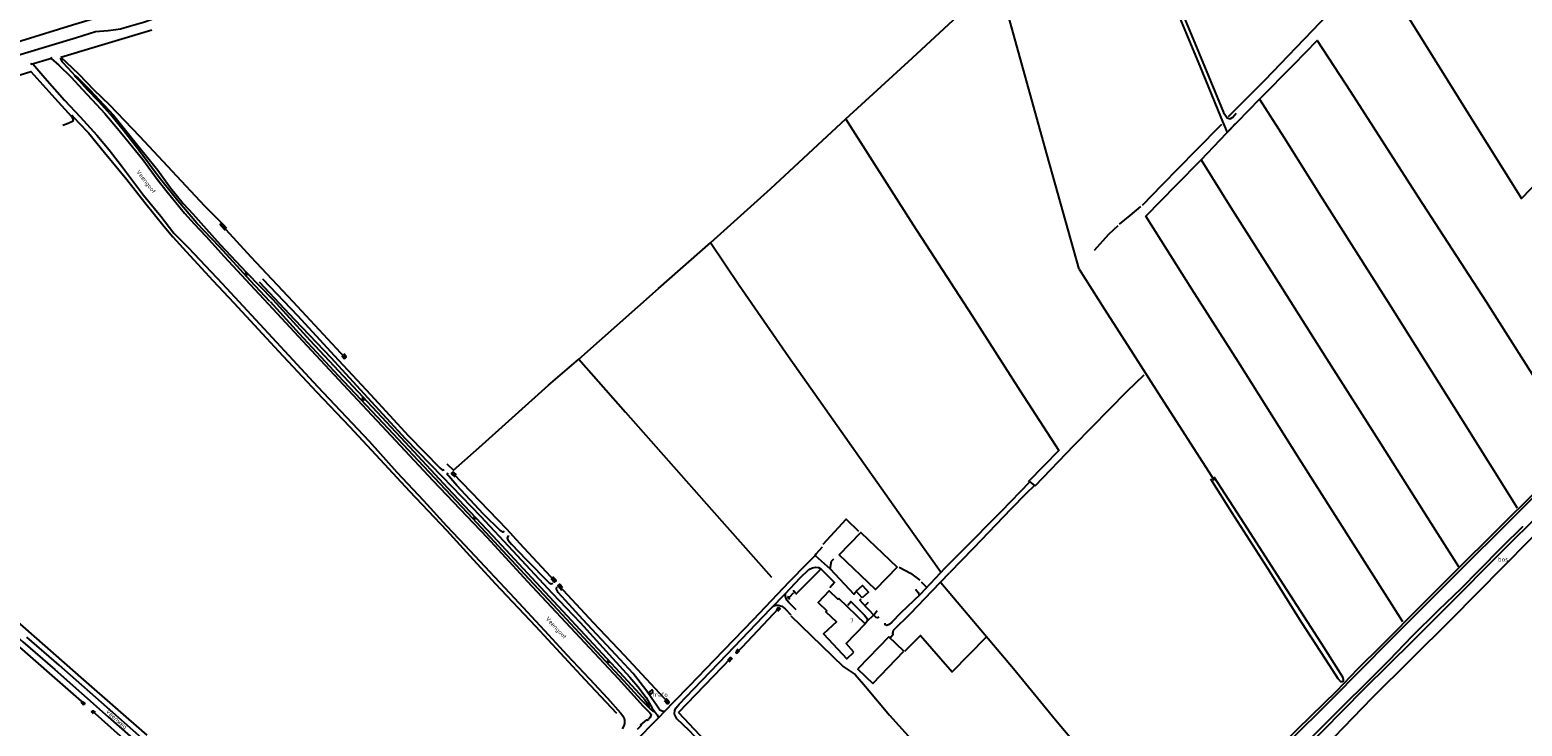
# Model space of a CAD drawing. Header units: metres. Extents: x 226218 to 240385, y 439369 to 449677.
# Tile 155 of 256: x 233660 to 234520, y 443474 to 443876. Entities that reach past the tile are written whole.
import ezdxf

# ---------------------------------------------------------------- set-up
doc = ezdxf.new("R2010")
doc.units = ezdxf.units.M
doc.header["$MEASUREMENT"] = 0
for name, color, linetype in [('BIJGEBOUW', 4, 'Continuous'), ('CULTUURAANDUIDING', 253, 'Continuous'), ('DAKRAND-BYG', 4, 'Continuous'), ('FUNKTIEAAND', 253, 'Continuous'), ('HEG', 253, 'Continuous'), ('HOOFDGEBOUW', 4, 'Continuous'), ('HOUTWAL', 253, 'Continuous'), ('HUISNUMMER', 253, 'Continuous'), ('INSTEEKSLOOT', 153, 'Continuous'), ('KANTVERH', 253, 'Continuous'), ('KUNSTWERK', 253, 'Continuous'), ('MIDSLTGREPPEL', 253, 'Continuous'), ('OVERIGEAFSCH', 253, 'Continuous'), ('OVLIJNOBJ', 253, 'Continuous'), ('RASTER', 253, 'Continuous'), ('STRAATNAAM', 253, 'Continuous'), ('TALUD', 253, 'Continuous'), ('WATERLNAAM', 253, 'Continuous')]:
    doc.layers.add(name, color=color, linetype=linetype)
doc.styles.get("Standard").update_dxf_attribs({"font": 'iso.shx'})

# ---------------------------------------------------------------- blocks, each defined once
blk = doc.blocks.new('TA', base_point=(75009.5, 300012))
for p, q in [((75009.5, 300012.5), (75010, 300012.5)), ((75009.5, 300012.25), (75010.5, 300012.25)), ((75009.5, 300012), (75010, 300012)), ((75009.5, 300011.75), (75010.5, 300011.75)), ((75009.5, 300011.5), (75010, 300011.5))]:
    blk.add_line(p, q)

msp = doc.modelspace()

# ---------------------------------------------------------------- linework, layer by layer
at = {"layer": 'BIJGEBOUW'}
msp.add_line((234146, 443498.94), (234163.87, 443517.62), dxfattribs=at)
msp.add_lwpolyline([(234163.87, 443517.62), (234155.21, 443525.91), (234137.63, 443507.54), (234137.33, 443507.23), (234146, 443498.94)], dxfattribs=at)
at = {"layer": 'DAKRAND-BYG'}
for points in [[(234159.96, 443566.08), (234147.53, 443553.12), (234126.62, 443573.16), (234139.02, 443586.07), (234159.96, 443566.08)], [(234139.82, 443548.3), (234136.33, 443552.11), (234139.97, 443555.44), (234143.46, 443551.64), (234139.82, 443548.3)], [(234019.56, 443494.2), (234018.7, 443495.41), (234017.15, 443494.02), (234018.16, 443492.91), (234019.56, 443494.2)]]:
    msp.add_lwpolyline(points, dxfattribs=at)
at = {"layer": 'HEG'}
msp.add_line((234101.75, 443550.51), (234115.65, 443564.44), dxfattribs=at)
at = {"layer": 'HOOFDGEBOUW'}
msp.add_lwpolyline([(234135.1, 443517.1), (234130.56, 443521.94), (234141.56, 443533.37), (234126.36, 443547.99), (234125.91, 443547.53), (234120.89, 443552.35), (234114.45, 443545.66), (234119.44, 443540.86), (234118.95, 443540.36), (234125, 443534.53), (234117.58, 443527.57), (234131.01, 443513.27), (234135.1, 443517.1)], dxfattribs=at)
at = {"layer": 'HOUTWAL'}
msp.add_lwpolyline([(234288.08, 443763.72), (234294.27, 443768.6), (234300.45, 443773.84)], dxfattribs=at)
at = {"layer": 'INSTEEKSLOOT'}
msp.add_line((234015.94, 443477.76), (234016.97, 443478.39), dxfattribs=at)
for points in [[(233662.19, 443856.07), (233669, 443847.91), (233680.43, 443835.1), (233689.4, 443825.44), (233698.94, 443814.88), (233706.13, 443806.46), (233713.13, 443797.18)], [(233672.61, 443859.16), (233677.05, 443855.21), (233684.1, 443848.64), (233690.8, 443841.22), (233698.78, 443832.63), (233703.68, 443827.38), (233710.89, 443818.81), (233717.11, 443811.23), (233725.52, 443800.83), (233733.79, 443789.61), (233739.49, 443782.19), (233744.49, 443776.2), (233749.44, 443769.97), (233754.99, 443763.83), (233761.71, 443756.69), (233772.29, 443744.98), (233784.66, 443731.7), (233800.32, 443714.84), (233822.38, 443691.03), (233843.51, 443668.36), (233862.93, 443647.65), (233892.51, 443616.02), (233923.76, 443583.04), (233946.93, 443558.01), (233982.73, 443519.57), (233999.4, 443501.78), (234013.81, 443485.84), (234017.59, 443482.13), (234018.3, 443481.07), (234018.21, 443480.08), (234017.61, 443479.19), (234016.97, 443478.39)], [(233713.13, 443797.18), (233725.88, 443780.35), (233735.86, 443768.28), (233743.29, 443758.43), (233751.86, 443750.05), (233771.22, 443729.38), (233799.96, 443698.27), (233826.11, 443670.02), (233855.82, 443638.52), (233871.8, 443620.75), (233887.14, 443604.41), (233900.49, 443589.88), (233911.02, 443578.66), (233925.23, 443563.56), (233939.52, 443548.16), (233959.21, 443526.96), (233969.66, 443515.43), (233982.87, 443501.57), (233993.11, 443490.53), (234000.62, 443482.12), (234002.66, 443479.54), (234003.02, 443477.8), (234002.97, 443476.01), (234002.57, 443474.54), (234001.55, 443472.86)], [(233773.82, 443761.23), (233771.76, 443763.34), (233770.86, 443763.85), (233770.13, 443763.55), (233770.17, 443763.15), (233772.9, 443760.13)], [(233840.15, 443687.99), (233841.23, 443686.43), (233841.92, 443686.28), (233842.56, 443686.97), (233842.43, 443687.6), (233841.26, 443688.92)], [(234210.77, 443294.55), (234209.96, 443295.27), (234209.7, 443296.15), (234209.84, 443297.35), (234210.52, 443298.37), (234211.89, 443299.76), (234217.22, 443304.75), (234234.14, 443319.71), (234270.45, 443353.8), (234303.51, 443384.96), (234324.66, 443404.35), (234340.02, 443419.69), (234361.23, 443441.04), (234385.35, 443465.05), (234410.37, 443490.02), (234444, 443523.99), (234481.09, 443561.01), (234515.5, 443595.27), (234552.37, 443632.22)], [(233906.1, 443619.2), (233904.49, 443620.67), (233903.86, 443620.6), (233903.35, 443620.24), (233903.56, 443619.64), (233905.25, 443618.14)], [(234340.59, 443616.81), (234352.56, 443597.75), (234373.28, 443565.34), (234393.04, 443534.15), (234409.04, 443509.27), (234413.92, 443501.76), (234415.49, 443500.16), (234416.33, 443500.07), (234417.05, 443500.46), (234417.23, 443501.31), (234416.67, 443502.7), (234404.55, 443521.95), (234384.54, 443553.01), (234359.99, 443591.21), (234342.58, 443617.79)], [(234393.51, 443462.6), (234415.57, 443484.7), (234432.13, 443501.13), (234443.57, 443512.61), (234456.76, 443526.16), (234471.83, 443541.23), (234485.13, 443553.99), (234495.07, 443564.06), (234508.59, 443577.76), (234520.58, 443589.56)], [(233960.53, 443559.49), (233962.26, 443557.56), (233962.81, 443557.46), (233963.52, 443558.14), (233963.47, 443558.63), (233961.64, 443560.47)], [(233966.77, 443552.52), (233964.73, 443555.09), (233964.86, 443555.64), (233965.49, 443556.13), (233965.88, 443556.11), (233967.33, 443554.22)], [(234097.29, 443549.31), (234097.17, 443549.11), (234097.1, 443548.88), (234097.1, 443548.64), (234097.17, 443548.42), (234097.3, 443548.22), (234097.48, 443548.06), (234097.7, 443547.96), (234097.93, 443547.93), (234098.17, 443547.96), (234098.39, 443548.05)], [(234101.09, 443550.97), (234101.19, 443551.17), (234101.23, 443551.4), (234101.19, 443551.63), (234101.09, 443551.84), (234100.94, 443552.01), (234100.74, 443552.13), (234100.51, 443552.18), (234100.28, 443552.17), (234100.07, 443552.09), (234099.88, 443551.95)], [(234090.44, 443541.69), (234091.57, 443542.67), (234091.95, 443542.63), (234092.53, 443542.14), (234092.5, 443541.73), (234091.16, 443540.5)], [(234062.48, 443512.44), (234063.82, 443513.88), (234064.26, 443513.89), (234064.74, 443513.42), (234064.53, 443512.91), (234063.03, 443511.32)], [(234068.5, 443518.84), (234067.42, 443517.58), (234067.19, 443516.8), (234067.42, 443516.56), (234067.96, 443516.53), (234069.17, 443517.86)], [(233689.77, 443488.22), (233690.99, 443487.05), (233691.54, 443486.92), (233692.07, 443487.2), (233692.02, 443487.59), (233690.74, 443488.6)], [(234025.84, 443489.18), (234027.36, 443487.54), (234028.04, 443487.45), (234028.75, 443488.31), (234028.39, 443489.08), (234026.9, 443490.33)], [(233697.11, 443481.53), (233696.07, 443482.51), (233696.08, 443482.87), (233696.49, 443483.17), (233696.86, 443483.19), (233698.02, 443482.18)], [(234010.48, 443472.65), (234012.49, 443474.76)]]:
    msp.add_lwpolyline(points, dxfattribs=at)
at = {"layer": 'KANTVERH'}
for p, q in [((234141.53, 443543.95), (234143.46, 443545.85)), ((234142.73, 443534.84), (234146.59, 443538.56)), ((234146.7, 443538.76), (234148.55, 443541.1))]:
    msp.add_line(p, q, dxfattribs=at)
for points in [[(234283.48, 443985.66), (234292.08, 443964.32), (234310.78, 443917.87), (234331.54, 443867.99), (234339.37, 443848.91), (234348, 443827.96), (234350.12, 443824.92), (234351.84, 443824.37), (234353.36, 443825.29), (234355.39, 443827.59)], [(234217.87, 443905.75), (234242.57, 443928.11), (234274.82, 443957.39), (234285.53, 443967.42), (234286.84, 443968.48), (234287.61, 443968.49), (234289.83, 443963.33), (234297.05, 443945.59), (234307.61, 443919.43), (234318.15, 443893.99), (234327.72, 443870.91), (234335.71, 443851.5), (234346.52, 443825.08), (234350.07, 443816.48), (234354.87, 443821.57)], [(233494.33, 443820.47), (233495.79, 443820.91), (233536.07, 443833.33), (233568.03, 443842.9), (233602.88, 443853.47), (233623.13, 443859.66), (233655.14, 443869.26), (233685.02, 443878.42), (233719.54, 443888.97), (233745.11, 443896.5)], [(233495.14, 443813.03), (233497.91, 443813.87), (233538.87, 443826.42), (233570.13, 443835.86), (233605, 443846.44), (233625.24, 443852.63), (233657.32, 443862.19), (233687.2, 443871.29), (233698.23, 443874.64), (233700.61, 443874.77), (233705.46, 443875.29), (233709.86, 443875.79), (233712.56, 443876.24), (233717.74, 443877.69), (233725.82, 443880.05), (233730.26, 443881.67), (233733.67, 443883.3), (233737.79, 443885.76), (233740.91, 443887.34)], [(233792.58, 443730.4), (233812.92, 443708.81), (233833.92, 443686.54), (233854.85, 443663.73), (233876.86, 443639.98), (233897.93, 443618.3), (233920.19, 443595.18), (233938.39, 443575.66), (233961.32, 443551.03), (233977.33, 443534.18), (233995.99, 443513.5), (234006.04, 443502.62), (234010.71, 443497.22), (234015.42, 443491), (234018.97, 443484.85), (234021.7, 443481.01), (234022.49, 443479.22)], [(233794.37, 443732.13), (233814.87, 443710.75), (233835.78, 443688.03), (233856.55, 443665.45), (233878.45, 443641.72), (233896.77, 443623), (233898.14, 443621.97), (233898.99, 443622.36)], [(233933.66, 443586.72), (233932.79, 443586.15), (233931.59, 443587.01), (233921.83, 443596.55), (233906.44, 443613.13), (233901.71, 443618.35), (233900.83, 443619.35), (233901.32, 443620.34)], [(234187.78, 443565.6), (234197.49, 443575.51), (234220.13, 443598.22), (234236.51, 443615.12), (234239.09, 443613.15), (234234.38, 443608.53), (234225.56, 443599.37), (234204.07, 443576.98), (234190.1, 443562.7)], [(233545.04, 443596.92), (233549.42, 443601.86), (233552.39, 443604.84), (233554.51, 443605.96), (233556.96, 443606.44), (233559.83, 443606.23), (233562.71, 443605.2), (233565.92, 443602.91), (233572.24, 443597.44), (233586.62, 443584.53), (233597.58, 443574.93), (233614.93, 443559.56), (233634.19, 443542.64), (233656.33, 443523.05), (233674.87, 443506.95), (233705.52, 443479.76), (233729.28, 443458.8), (233751.71, 443439.18), (233782.19, 443412.57)], [(233936.17, 443584.16), (233935.32, 443582.88), (233935.75, 443581.78), (233937.94, 443579.26), (233946.34, 443570.42), (233959.56, 443557), (233960.65, 443556.41), (233961.75, 443556.82)], [(234040.54, 443497.79), (234054.67, 443512.39), (234077.18, 443535.8), (234098.06, 443557.71), (234108.29, 443568.34), (234112.83, 443572.67), (234121.38, 443564.97), (234135.11, 443550.46), (234136.23, 443551.71)], [(234112.83, 443572.67), (234113.41, 443573.62), (234117.01, 443577.67)], [(234121.38, 443565.01), (234122.23, 443569.44), (234123.48, 443570.85)], [(234042.88, 443495.91), (234061.97, 443515.76), (234087.34, 443542.17), (234095.71, 443550.84), (234104.08, 443559.91), (234109.15, 443564.75), (234111.21, 443565.67), (234113.2, 443565.97), (234114.74, 443565.83), (234116.23, 443564.78), (234124.02, 443557.09), (234121.34, 443554.13)], [(234187.78, 443565.61), (234173.2, 443550.35), (234161.99, 443539.54), (234156.9, 443534.24), (234155.42, 443532.91), (234154.09, 443532.47), (234153.08, 443532.87), (234153.14, 443533.82)], [(234155.95, 443525.2), (234157.78, 443527.36), (234157.55, 443528.05), (234157.89, 443529.75), (234167.7, 443539.3), (234180.25, 443552.29), (234190.1, 443562.71)], [(234025.96, 443482.79), (234024.57, 443482.95), (234023.26, 443483.7), (234021.4, 443486.4), (234018.8, 443490.25), (234015.88, 443494.59), (234012.01, 443499.57), (234007.98, 443504.66), (233997.91, 443515.51), (233978.98, 443535.85), (233968.96, 443546.71), (233964.84, 443551.32), (233963.88, 443553.32), (233963.96, 443554.72)], [(234173.85, 443557.49), (234176.48, 443554.94), (234177.26, 443554.6)], [(234101.86, 443541.36), (234097.56, 443545.7), (234096.51, 443547.06), (234095.67, 443549.07), (234095.71, 443550.85)], [(234131.58, 443544.07), (234133.42, 443546.16), (234138.43, 443541.21), (234141.13, 443538.44), (234142.68, 443536.37), (234142.73, 443534.84), (234141.69, 443533.43)], [(234149.38, 443537.41), (234148.7, 443536.81), (234148.03, 443537.07), (234142.65, 443542.65), (234138.61, 443546.95), (234139.28, 443547.76)], [(234170.53, 443553.34), (234172.22, 443551.42), (234172.77, 443549.93)], [(234088.67, 443543.55), (234090.01, 443544.05), (234091.42, 443544.09), (234093.57, 443543.52), (234095.6, 443541.98), (234098.86, 443538.62)], [(233784.47, 443415.13), (233754.11, 443441.85), (233731.64, 443461.47), (233708.21, 443482.29), (233677.23, 443509.57), (233658.64, 443525.68)], [(233971.82, 443423.18), (233976.32, 443429.06), (233980.7, 443435.01), (233984.49, 443440.06), (233993.07, 443448.81), (234008.66, 443465.19), (234022.29, 443478.96), (234031.14, 443488.18), (234040.54, 443497.79)], [(234088.52, 443419.43), (234072.64, 443436.76), (234054.77, 443456.31), (234040.2, 443471.89), (234033.12, 443478.61), (234031.7, 443481.35), (234031.9, 443483.58), (234032.7, 443484.91), (234034.43, 443487.15), (234042.89, 443495.91)]]:
    msp.add_lwpolyline(points, dxfattribs=at)
at = {"layer": 'KUNSTWERK'}
for points in [[(233661.05, 443856.44), (233661.23, 443855.89), (233672.87, 443859.37), (233672.69, 443859.93)], [(234016.04, 443477.62), (234015.57, 443478.1), (234012.2, 443475.08), (234012.68, 443474.54)]]:
    msp.add_lwpolyline(points, dxfattribs=at)
at = {"layer": 'MIDSLTGREPPEL'}
for p, q in [((233904.17, 443619.89), (233935.03, 443588.04)), ((233935.03, 443588.04), (233942.55, 443579.91)), ((233942.55, 443579.91), (233962.83, 443558)), ((234097.85, 443548.5), (234100.54, 443551.32)), ((234067.59, 443516.73), (234091.87, 443542.34)), ((233645.26, 443528.02), (233691.55, 443487.42)), ((234034.15, 443482.34), (234064.18, 443513.56)), ((233696.26, 443483.15), (233723.13, 443459.23))]:
    msp.add_line(p, q, dxfattribs=at)
for points in [[(234264.92, 443737.81), (234246.36, 443803.32), (234219.1, 443901.72)], [(233771.25, 443762.82), (233787.68, 443744.77), (233811.88, 443719.13), (233841.94, 443686.83)], [(234264.92, 443737.81), (234279.54, 443714.63), (234296, 443688.92), (234310.51, 443666.11), (234342.57, 443616.08)], [(233965.13, 443555.46), (233984.86, 443534.2), (234002.83, 443515.35), (234028.05, 443488.04)], [(233651.51, 443536.07), (233691.31, 443501.09), (233727.8, 443469.13)], [(234034.11, 443482.31), (234067.35, 443446.95), (234100.09, 443412)]]:
    msp.add_lwpolyline(points, dxfattribs=at)
at = {"layer": 'OVERIGEAFSCH'}
msp.add_line((234017.01, 443485.19), (234019.65, 443482.64), dxfattribs=at)
for points in [[(233677.82, 443859.22), (233679.05, 443857.25), (233682.3, 443853.79), (233686.45, 443849.15)], [(233684.5, 443826.57), (233688.67, 443821.95), (233694.14, 443816.23), (233703.5, 443805.04), (233716.31, 443789.37), (233726.67, 443776.12), (233737.77, 443762.36), (233742.69, 443756.43), (233750.42, 443747.99), (233765.87, 443731.25), (233777.88, 443718.28)], [(234367.41, 443448.99), (234390.71, 443472.63), (234413.27, 443494.68), (234425.42, 443507.4), (234439.29, 443521.1), (234462.59, 443544.61), (234483.04, 443565.11), (234504.46, 443586.45), (234530.15, 443611.97), (234551.32, 443632.94), (234575.97, 443657.78), (234591.42, 443673.22), (234608.53, 443690.68), (234618.84, 443700.48), (234625.88, 443707.04), (234632.13, 443711.97), (234639.43, 443717.49), (234652.29, 443727.51), (234671.2, 443741.65), (234694.66, 443759.23), (234721.37, 443779.46), (234742.21, 443795.5), (234747.6, 443799.66), (234748.33, 443800.18)], [(233777.89, 443718.28), (233803.68, 443690.49), (233825.45, 443667.09), (233844.52, 443647), (233859.77, 443630.76), (233879.1, 443609.79), (233900.42, 443587.27), (233913.8, 443572.62), (233928.37, 443556.66), (233951.75, 443532.01), (233980.05, 443501.36), (233998.4, 443481.88)], [(234350.99, 443417.34), (234365.57, 443432.07), (234386.98, 443453.57), (234405.24, 443471.66), (234429.02, 443495.9), (234457.34, 443523.74), (234477.99, 443544.58), (234507.28, 443573.9), (234531.99, 443598.56)]]:
    msp.add_lwpolyline(points, dxfattribs=at)
at = {"layer": 'OVLIJNOBJ'}
for points in [[(233798.75, 443719.07), (233787.55, 443731.06), (233769.59, 443750.52), (233756.61, 443764.32), (233745.74, 443777.16), (233735, 443790.61), (233723.7, 443805.44), (233714.27, 443817.65), (233706.87, 443826.75), (233699.98, 443834.43), (233693.61, 443841.1), (233689.04, 443846.27), (233686.56, 443848.78), (233686.6, 443849.11), (233688.06, 443848.02), (233694.97, 443840.99), (233708.55, 443826.49), (233721.62, 443810.18), (233734.1, 443794.69), (233741.5, 443784.6), (233748.76, 443775.62), (233754.24, 443769.64), (233761.99, 443760.95), (233770.14, 443751.99), (233785.23, 443735.88), (233800.31, 443720.28)], [(233798.76, 443719.07), (233815.51, 443700.74), (233837.97, 443676.45), (233863.81, 443649.08), (233884.12, 443627.44), (233915.35, 443594.22), (233942.67, 443564.79), (233964.3, 443541.67), (233986.85, 443517.41), (234002.34, 443500.71), (234012.6, 443489.64), (234017.01, 443485.19)], [(233800.31, 443720.28), (233821.64, 443696.78), (233852.11, 443664.35), (233876.59, 443637.95), (233901.09, 443611.81), (233926.96, 443584.31), (233952, 443557.2), (233977.41, 443529.97), (233997.75, 443508.09), (234011.52, 443492.94), (234014.74, 443489.54), (234016.65, 443486.84), (234017.06, 443485.45), (234017.01, 443485.19)], [(234350.61, 443415.22), (234353.89, 443416.09), (234359.47, 443417.52), (234363.39, 443420.14), (234370.73, 443426.68), (234395.43, 443451.24), (234433.58, 443490.72), (234478.88, 443535.58), (234524.76, 443581.89), (234564.18, 443620.85), (234604.55, 443661.22), (234623.72, 443680.03), (234628.96, 443685.39)]]:
    msp.add_lwpolyline(points, dxfattribs=at)
at = {"layer": 'RASTER'}
for points in [[(234435.05, 443912.12), (234442.23, 443901.94), (234457.1, 443878.61), (234489.72, 443826.33), (234519.68, 443778.43), (234535.43, 443794.73), (234536.78, 443793.08), (234544.35, 443775.07), (234559.83, 443740.75), (234574.38, 443708.15), (234590.05, 443673.01)], [(233900.7, 443625.52), (233904.42, 443621.87), (233919.2, 443634.95), (233959.1, 443670.84), (233976.7, 443685.83), (234022.46, 443726.58), (234052.78, 443753.01), (234087.22, 443784.22), (234130.38, 443824.25), (234168.82, 443859.57), (234200.15, 443888.45), (234218.27, 443905.13)], [(234350.88, 443825.63), (234371.8, 443846.66), (234408.32, 443884.58), (234409.11, 443885.4)], [(233678.34, 443859.86), (233698.02, 443865.77), (233730.67, 443875.62)], [(234349.79, 443816.18), (234368.8, 443835.64), (234388.61, 443855.65), (234401.99, 443869.41), (234421.09, 443840.03), (234460.35, 443779.06), (234499.14, 443719.28), (234541.23, 443653.11), (234552.47, 443635.41)], [(233678.34, 443859.86), (233681.23, 443857.28), (233688.54, 443850.08), (233697.04, 443841.28), (233706.25, 443832.43), (233723.63, 443814.42), (233760.96, 443774.21), (233772.47, 443762.69)], [(233629.4, 443841.72), (233646.14, 443847.06), (233661, 443851.57), (233674.75, 443836.29), (233684.4, 443825.65), (233685.39, 443824.04), (233684.98, 443822.86), (233682.55, 443821.56), (233679.37, 443820.41)], [(234368.84, 443835.6), (234382.86, 443813.75), (234405.02, 443778.21), (234442.42, 443719.24), (234484.65, 443652.01), (234517.28, 443600.14)], [(234130.53, 443824.1), (234169.34, 443763.3), (234202.99, 443711.22), (234230.82, 443667.62), (234253.17, 443633.3), (234235.47, 443615.13)], [(234301.42, 443774.67), (234312.71, 443786.33), (234332.21, 443806.2), (234347.14, 443821.31)], [(234451.24, 443534.43), (234422.91, 443579.34), (234391.89, 443628.31), (234356.65, 443684.19), (234329.85, 443726.1), (234303.29, 443768.28), (234320.85, 443786.29), (234335.07, 443800.73), (234349.78, 443816.17)], [(234335.08, 443800.73), (234353.22, 443771.8), (234379.65, 443730.1), (234407.37, 443686.17), (234438.59, 443637.01), (234469.92, 443587.57), (234483.47, 443566.46)], [(234273.78, 443748.75), (234282.04, 443757.89), (234287.43, 443762.8)], [(234052.58, 443753.08), (234069.03, 443728.56), (234097.53, 443687.49), (234138.31, 443629.4), (234165.64, 443590.77), (234185.09, 443563.51)], [(233976.7, 443685.83), (234003.54, 443655.26), (234053.11, 443599.19), (234087.56, 443560.22)], [(234239.58, 443612.94), (234262.04, 443636.36), (234292.51, 443667.44), (234302.4, 443676.84)], [(234117.31, 443579.24), (234130.65, 443593.61), (234137.67, 443586.69)], [(234161.23, 443566.1), (234167.67, 443562.64), (234173.06, 443558.44)], [(234185.15, 443557.12), (234210.36, 443527.39), (234227.03, 443507.66), (234251.29, 443478.11), (234285.19, 443437.74)], [(234098.7, 443537.96), (234116.52, 443520.81), (234128.9, 443508.81), (234135.77, 443504.17), (234141.77, 443497.22), (234155.55, 443480.65), (234193.25, 443438.98), (234207.74, 443421.9)], [(234164.39, 443517.67), (234173.55, 443526.64), (234191.68, 443505.77), (234211.45, 443525.84)]]:
    msp.add_lwpolyline(points, dxfattribs=at)

# ---------------------------------------------------------------- block references
at = {"layer": 'TALUD'}
for p, xscale, yscale, rotation in [((233721.93, 443809.81), 1.24, 1.24, 218.6526), ((233785.64, 443735.47), 1.57, 1.57, 223.5272), ((233852.96, 443663.48), 1.94, 1.94, 223.311), ((233917.12, 443594.78), 1.65, 1.65, 223.1587), ((233994.14, 443511.97), 1.62, 1.62, 222.9786)]:
    msp.add_blockref('TA', p, dxfattribs=dict(at, xscale=xscale, yscale=yscale, rotation=rotation))

# ---------------------------------------------------------------- texts
at = {"layer": 'CULTUURAANDUIDING'}
msp.add_text('bos', height=2.5, dxfattribs=at).set_placement((234506.18, 443569.28))
at = {"layer": 'FUNKTIEAAND'}
msp.add_text('trafo', height=2.5, dxfattribs=at).set_placement((234019.09, 443491.34))
at = {"layer": 'HUISNUMMER'}
msp.add_text('7', height=2.5, dxfattribs=at).set_placement((234133, 443534))
at = {"layer": 'STRAATNAAM'}
msp.add_text('Veenweg', height=2.5, rotation=317.8381, dxfattribs=at).set_placement((233703.95, 443482.58))
at = {"layer": 'WATERLNAAM'}
for rotation, p in [(307.8549, (233721.54, 443793.73)), (312.732, (233957.3, 443536.16))]:
    msp.add_text('Veengoot', height=2.5, rotation=rotation, dxfattribs=at).set_placement(p)

doc.saveas('drawing.dxf')
